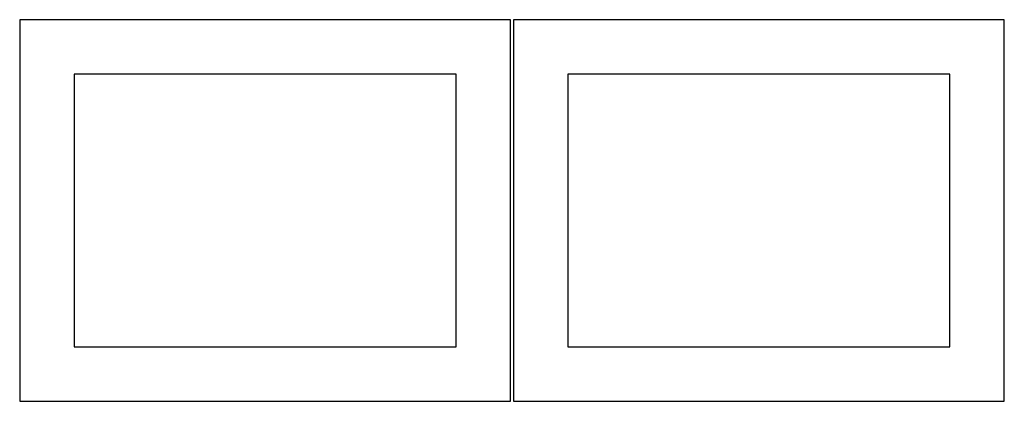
# Model space of a CAD drawing. Header units: millimetres. Extents: x 7 to 1243, y 7 to 2493.
# Tile 8 of 15: x 278 to 820, y 1910 to 2120. Entities that reach past the tile are written whole.
import ezdxf

# ---------------------------------------------------------------- set-up
doc = ezdxf.new("R2010")
doc.units = ezdxf.units.MM
doc.layers.add('CUT', color=7, linetype='CONTINUOUS', true_color=0x000000)

msp = doc.modelspace()

# ---------------------------------------------------------------- linework, layer by layer
at = {"layer": 'CUT'}
for p, q in [((548.0419, 2120.209747), (278.0419, 2120.209747)), ((278.0419, 2120.209747), (278.0419, 1910.209747)), ((548.0419, 1910.209747), (548.0419, 2120.209747)), ((819.562896, 2120.209747), (549.562896, 2120.209747)), ((549.562896, 2120.209747), (549.562896, 1910.209747)), ((819.562896, 1910.209747), (819.562896, 2120.209747)), ((518.0419, 2090.209747), (308.0419, 2090.209747)), ((308.0419, 2090.209747), (308.0419, 1940.209747)), ((518.0419, 1940.209747), (518.0419, 2090.209747)), ((789.562896, 2090.209747), (579.562896, 2090.209747)), ((579.562896, 2090.209747), (579.562896, 1940.209747)), ((789.562896, 1940.209747), (789.562896, 2090.209747)), ((308.0419, 1940.209747), (518.0419, 1940.209747)), ((579.562896, 1940.209747), (789.562896, 1940.209747)), ((278.0419, 1910.209747), (548.0419, 1910.209747)), ((549.562896, 1910.209747), (819.562896, 1910.209747))]:
    msp.add_line(p, q, dxfattribs=at)

doc.saveas('drawing.dxf')
